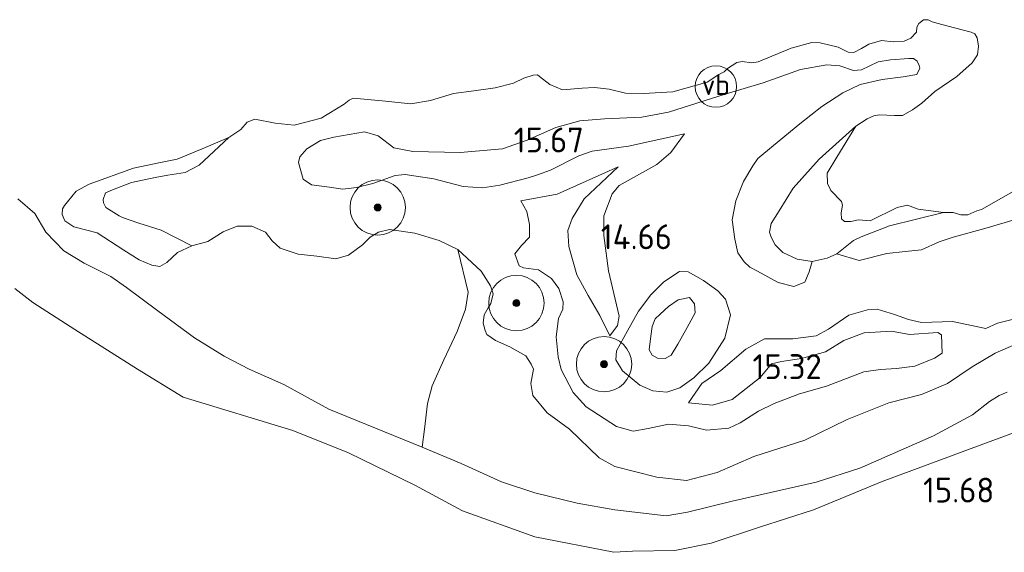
# Model space of a CAD drawing. Extents: x 196936 to 200438, y 361224 to 364196.
# Tile 246 of 256: x 198705 to 198776, y 363692 to 363731. Entities that reach past the tile are written whole.
import ezdxf
from ezdxf.enums import TextEntityAlignment as Align

# ---------------------------------------------------------------- set-up
doc = ezdxf.new("R2010")
doc.units = 0
for name, color, linetype, lineweight in [('B-ME-GR-BOOM-S', 90, 'Continuous', 25), ('B-ME-GR-GRAS-GV', 60, 'Continuous', 13), ('B-ME-GR-RIET-GV', 120, 'Continuous', 13), ('B-ME-GW-TALUD_KRUIN-G', 90, 'Continuous', 18), ('B-ME-GW-TALUD_TEEN-G', 90, 'Continuous', 18), ('B-ME-OG-HOOGTEPUNT-S', 7, 'Continuous', 25), ('B-ME-OG-WATER_POEL-GV', 7, 'Continuous', 18), ('B-ME-VW-VERKEERSTEKEN_BORD-S', 7, 'Continuous', 25)]:
    doc.layers.add(name, color=color, linetype=linetype, lineweight=lineweight)
doc.styles.add('NLCS-ISO', font='NLCS-ISO.ttf')
doc.styles.add('NLCS-ISO-ANNOTATIVE-T18', font='NLCS-ISO.ttf', dxfattribs={"height": 1.8})

# ---------------------------------------------------------------- blocks, each defined once
blk = doc.blocks.new('SAL-HOOGTELABEL-SO')
at = {"color": 0, "linetype": 'ByBlock', "lineweight": -2, "style": 'NLCS-ISO-ANNOTATIVE-T18'}
blk.add_attdef('HOOGTE', text='', height=1.8, dxfattribs=at).set_placement((2.788, 0), align=Align.RIGHT)
blk = doc.blocks.new('SGR-BOOM_01-SO')
at = {"linetype": 'ByBlock', "lineweight": 18}
h = blk.add_hatch(color=0, dxfattribs=at)
h.dxf.hatch_style = 1
edge = h.paths.add_edge_path()
edge.add_arc((0, 0), 0.25, 0, 360)
at = {"color": 0, "linetype": 'ByBlock', "lineweight": 18}
for radius in [2, 0.25]:
    blk.add_circle((0, 0), radius, dxfattribs=at)
blk = doc.blocks.new('SIE-WEG_PAAL_VERKEERSBORD-SO')
at = {"color": 0, "linetype": 'ByBlock', "lineweight": 18}
blk.add_circle((0, 0), 1.5, dxfattribs=at)
at = {"color": 0, "linetype": 'ByBlock', "lineweight": 18, "style": 'NLCS-ISO'}
blk.add_text('vb', height=1.5, dxfattribs=at).set_placement((0, 0.132), align=Align.MIDDLE_CENTER)

msp = doc.modelspace()

# ---------------------------------------------------------------- linework, layer by layer
at = {"layer": 'B-ME-GR-GRAS-GV'}
for points in [[(198776.494, 363707.26, 14.4), (198775.018, 363706.592, 14.4), (198773.349, 363705.604, 14.4), (198771.564, 363704.412, 14.4), (198769.698, 363703.603, 14.4), (198767.329, 363703.007, 14.4), (198764.33, 363701.801, 14.4), (198761.268, 363700.322, 14.4), (198757.586, 363699.132, 14.4), (198754.935, 363697.979, 14.4), (198752.723, 363697.396, 14.4), (198750.576, 363697.645, 14.4), (198747.525, 363698.403, 14.4), (198746.416, 363699.029, 14.4), (198744.264, 363701.112, 14.4), (198742.66, 363702.292, 14.4), (198741.623, 363703.532, 14.4), (198741.477, 363704.419, 14.4), (198741.659, 363705.455, 14.4), (198741.484, 363705.817, 14.4), (198741.118, 363706.419, 14.4), (198739.949, 363707.052, 14.4), (198738.914, 363707.513, 14.4), (198738.282, 363707.96, 14.4), (198738.161, 363708.253, 14.4), (198738.034, 363708.765, 14.4), (198738.105, 363709.379, 14.4), (198738.38, 363709.875, 14.4), (198738.572, 363710.195, 14.4), (198738.746, 363710.89, 14.4), (198738.565, 363711.47, 14.4), (198737.881, 363712.544, 14.4), (198736.197, 363714.107, 14.4), (198734.843, 363714.761, 14.4), (198733.1, 363715.274, 14.4), (198731.267, 363715.549, 14.4), (198730.468, 363715.361, 14.4), (198729.867, 363714.996, 14.4), (198729.305, 363714.44, 14.4), (198728.285, 363713.688, 14.4), (198727.384, 363713.419, 14.4), (198726.007, 363713.61, 14.4), (198724.658, 363713.766, 14.4), (198723.371, 363714.195, 14.4), (198722.78, 363714.73, 14.4), (198722.292, 363715.346, 14.4), (198721.319, 363715.8, 14.4), (198720.262, 363715.799, 14.4), (198719.251, 363715.387, 14.4), (198718.143, 363714.677, 14.4), (198716.989, 363714.375, 14.4), (198714.759, 363715.503, 14.601), (198713.139, 363716.002, 14.688), (198711.975, 363716.416, 14.736), (198711.741, 363716.525, 14.766), (198710.756, 363717.136, 14.643), (198710.607, 363717.464, 14.621), (198710.574, 363717.716, 14.626), (198710.754, 363718.192, 14.626), (198711.246, 363718.415, 14.626), (198712.611, 363718.94, 14.63), (198714.331, 363719.3, 14.643), (198715.252, 363719.473, 14.731), (198716.486, 363719.672, 14.805), (198717.511, 363720.205, 14.504), (198719.641, 363722.193, 14.4), (198720.516, 363722.775, 14.4), (198720.983, 363723.312, 14.4), (198721.536, 363723.527, 14.4), (198722.994, 363723.234, 14.4), (198724.378, 363723.104, 14.4), (198726.33, 363723.593, 14.4), (198727.972, 363724.615, 14.4), (198728.348, 363724.913, 14.4), (198728.642, 363725.035, 14.4), (198730.735, 363724.854, 14.4), (198732.793, 363724.647, 14.4), (198734.22, 363724.885, 14.4), (198735.893, 363725.375, 14.4), (198737.346, 363725.58, 14.4), (198738.895, 363725.804, 14.4), (198740.206, 363726.119, 14.4), (198740.965, 363726.497, 14.4), (198741.641, 363726.698, 14.4), (198741.955, 363726.724, 14.4), (198742.098, 363726.614, 14.4), (198742.838, 363726.031, 14.4), (198743.757, 363725.645, 14.4), (198745.169, 363725.761, 14.4), (198746.076, 363725.811, 14.4), (198747.119, 363725.69, 14.4), (198748.298, 363725.398, 14.4), (198749.6, 363725.372, 14.4), (198751.728, 363725.498, 14.4), (198754.196, 363726.194, 14.4), (198755.037, 363726.749, 14.4), (198755.434, 363726.952, 14.4), (198755.681, 363727.203, 14.4), (198756.351, 363727.623, 14.4), (198756.733, 363727.703, 14.4), (198757.435, 363727.59, 14.4), (198757.879, 363727.663, 14.4), (198760.263, 363728.661, 14.4), (198761.772, 363729.077, 14.4), (198762.359, 363729.04, 14.4), (198763.66, 363728.734, 14.4), (198764.395, 363728.369, 14.4), (198764.797, 363728.353, 14.4), (198765.357, 363728.63, 14.4), (198765.891, 363728.941, 14.4), (198766.792, 363729.21, 14.4), (198767.651, 363729.11, 14.4), (198768.436, 363729.175, 14.4), (198768.928, 363729.397, 14.4), (198769.318, 363729.818, 14.4), (198769.361, 363730.186, 14.4), (198769.485, 363730.452, 14.4), (198769.827, 363730.723, 14.4), (198770.168, 363730.714, 14.4), (198770.461, 363730.556, 14.4), (198770.883, 363730.445, 14.4), (198771.516, 363730.278, 14.4), (198773.266, 363729.826, 14.4), (198773.532, 363729.702, 14.4), (198773.714, 363729.402, 14.4), (198773.8, 363728.801, 14.4), (198773.729, 363728.188, 14.4), (198773.351, 363727.61, 14.4), (198772.242, 363726.619, 14.4), (198770.655, 363725.529, 14.4), (198769.716, 363724.674, 14.4), (198769.039, 363724.193, 14.4), (198768.307, 363723.781, 14.4), (198767.748, 363723.784, 14.4), (198766.637, 363723.85, 14.4), (198766.255, 363723.77, 14.4), (198765.763, 363723.547, 14.4), (198764.956, 363723.019, 14.4), (198762.285, 363720.625, 14.4), (198760.427, 363718.54, 14.4), (198759.396, 363716.888, 14.4), (198758.826, 363715.991, 14.4), (198758.72, 363715.35, 14.4), (198758.835, 363714.995, 14.4), (198759.112, 363714.434, 14.4), (198759.668, 363713.873, 14.4), (198760.702, 363713.411, 14.4), (198761.799, 363713.221, 14.4), (198761.575, 363712.475, 14.544), (198761.271, 363711.734, 14.889), (198760.459, 363711.424, 15.007), (198759.342, 363711.709, 15.072), (198757.853, 363712.534, 15.015), (198757.296, 363712.816, 14.85), (198756.875, 363713.206, 14.85), (198756.421, 363713.849, 14.946), (198756.194, 363714.839, 15.155), (198756.017, 363716.257, 15.212), (198756.269, 363717.626, 15.225), (198756.834, 363719.021, 15.303), (198757.494, 363720.156, 15.264), (198757.865, 363720.672, 15.277), (198759.001, 363721.628, 15.277), (198760.889, 363723.18, 15.273), (198762.497, 363724.454, 15.207), (198764.008, 363725.428, 15.12), (198765.259, 363726.029, 15.063), (198766.855, 363726.403, 15.129), (198768.369, 363726.6, 15.177), (198769.352, 363726.766, 15.033), (198769.558, 363727.208, 14.998), (198769.518, 363727.399, 14.963), (198769.37, 363727.727, 14.954), (198769.112, 363727.912, 14.963), (198768.771, 363727.921, 14.998), (198767.455, 363727.825, 15.12), (198766.568, 363727.679, 15.207), (198765.352, 363727.105, 15.212), (198764.786, 363727.047, 15.199), (198763.799, 363727.379, 15.103), (198762.846, 363727.458, 14.919), (198760.942, 363727.119, 14.828), (198758.252, 363726.157, 14.788), (198755.515, 363725.325, 14.775), (198751.419, 363724.029, 14.802), (198749.481, 363723.663, 14.775), (198746.795, 363723.54, 14.793), (198745.009, 363723.405, 14.911), (198743.275, 363722.923, 14.906), (198741.212, 363722.012, 14.946), (198739.43, 363721.38, 14.985), (198736.355, 363721.115, 14.919), (198732.947, 363721.2, 14.941), (198731.578, 363721.451, 14.863), (198730.437, 363722.329, 14.784), (198729.443, 363722.6, 14.793), (198727.226, 363722.236, 14.762), (198726.264, 363721.974, 14.767), (198725.293, 363721.372, 14.767), (198724.793, 363720.809, 14.767), (198724.682, 363720.387, 14.762), (198725.01, 363719.199, 14.823), (198725.615, 363718.787, 14.832), (198726.929, 363718.604, 14.889), (198727.876, 363718.463, 14.998), (198728.886, 363718.595, 15.09), (198730.066, 363718.862, 15.076), (198731.657, 363719.454, 15.011), (198732.38, 363719.525, 14.985), (198734.458, 363719.222, 15.098), (198736.568, 363718.667, 15.221), (198737.985, 363718.565, 15.225), (198739.22, 363718.764, 15.299), (198741.272, 363719.287, 15.612), (198741.941, 363719.503, 15.645), (198742.887, 363719.832, 15.447), (198744.941, 363720.882, 15.266), (198745.887, 363721.212, 15.229), (198748.535, 363721.578, 15.118), (198752.561, 363722.459, 14.925), (198751.585, 363721.108, 14.855), (198750.578, 363720.259, 14.711), (198747.854, 363718.73, 14.477), (198747.343, 363718.115, 14.44), (198746.751, 363716.544, 14.39), (198746.732, 363715.112, 14.353), (198747.079, 363712.553, 14.407), (198747.841, 363709.274, 14.518), (198747.735, 363708.612, 14.588), (198747.179, 363707.857, 14.74), (198746.441, 363709.319, 15.118), (198745.612, 363710.762, 15.287), (198744.791, 363712.262, 15.168), (198744.21, 363714.321, 15.028), (198744.138, 363715.471, 14.946), (198744.444, 363716.343, 14.888), (198745.312, 363717.765, 14.695), (198747.777, 363720.086, 14.744), (198743.361, 363718.109, 14.876), (198740.735, 363717.625, 14.994), (198741.174, 363716.859, 14.906), (198741.374, 363715.904, 14.898), (198741.363, 363715.004, 14.889), (198740.794, 363714.387, 14.95), (198740.321, 363713.789, 14.976), (198740.624, 363712.915, 14.972), (198740.95, 363712.784, 14.95), (198742.02, 363712.629, 15.05), (198742.971, 363711.991, 15.094), (198743.479, 363711.28, 15.186), (198743.801, 363710.31, 15.142), (198743.771, 363709.785, 15.068), (198743.475, 363709.105, 14.963), (198743.292, 363707.791, 14.919), (198743.435, 363706.345, 14.863), (198743.669, 363705.417, 14.863), (198744.534, 363703.763, 14.78), (198745.469, 363702.722, 14.802), (198747.664, 363701.287, 14.841), (198748.869, 363700.961, 14.85), (198749.947, 363701.147, 14.889), (198751.414, 363701.474, 14.928), (198752.858, 363701.338, 14.998), (198754.159, 363701.032, 15.015), (198755.761, 363701.188, 15.068), (198756.581, 363701.559, 15.133), (198757.921, 363702.398, 15.225), (198759.042, 363702.951, 15.186), (198760.865, 363703.672, 15.168), (198762.824, 363704.221, 15.111), (198765.521, 363705.245, 15.076), (198766.722, 363705.416, 15.042), (198767.881, 363705.499, 15.037), (198769.204, 363705.657, 15.068), (198770.638, 363706.236, 14.98), (198771.178, 363706.608, 14.994), (198771.122, 363707.923, 15.157), (198770.864, 363708.109, 15.17), (198768.826, 363707.941, 15.174), (198767.519, 363708.186, 15.17), (198765.549, 363708.072, 15.178), (198764.088, 363707.527, 15.104), (198762.749, 363706.689, 15.061), (198761.016, 363706.207, 15.135), (198759.564, 363706.002, 15.231), (198758.861, 363705.835, 15.174), (198758.032, 363704.844, 15.144), (198756.014, 363703.246, 14.952), (198754.602, 363702.851, 15.034), (198752.852, 363703.022, 14.886), (198753.817, 363704.42, 14.508), (198755.196, 363705.356, 14.514), (198756.988, 363706.888, 14.522), (198758.348, 363707.631, 14.583), (198760.399, 363707.641, 14.609), (198762.069, 363707.851, 14.684), (198762.964, 363708.338, 14.666), (198764.447, 363709.346, 14.644), (198765.798, 363709.748, 14.605), (198766.487, 363709.793, 14.697), (198767.745, 363709.398, 14.801), (198768.759, 363709.033, 14.871), (198769.698, 363708.83, 14.871), (198771.94, 363708.881, 14.793), (198774.336, 363708.386, 14.784), (198775.19, 363708.784, 14.854), (198778.07, 363709.507, 14.806)], [(198778.07, 363709.507, 14.806), (198775.19, 363708.784, 14.854), (198774.336, 363708.386, 14.784), (198771.94, 363708.881, 14.793), (198769.698, 363708.83, 14.871), (198768.759, 363709.033, 14.871), (198767.745, 363709.398, 14.801), (198766.487, 363709.793, 14.697), (198765.798, 363709.748, 14.605), (198764.447, 363709.346, 14.644), (198762.964, 363708.338, 14.666), (198762.069, 363707.851, 14.684), (198760.399, 363707.641, 14.609), (198758.348, 363707.631, 14.583), (198756.988, 363706.888, 14.522), (198755.196, 363705.356, 14.514), (198753.817, 363704.42, 14.508), (198752.852, 363703.022, 14.886), (198754.602, 363702.851, 15.034), (198756.014, 363703.246, 14.952), (198758.032, 363704.844, 15.144), (198758.861, 363705.835, 15.174), (198759.564, 363706.002, 15.231), (198761.016, 363706.207, 15.135), (198762.749, 363706.689, 15.061), (198764.088, 363707.527, 15.104), (198765.549, 363708.072, 15.178), (198767.519, 363708.186, 15.17), (198768.826, 363707.941, 15.174), (198770.864, 363708.109, 15.17), (198771.122, 363707.923, 15.157), (198771.178, 363706.608, 14.994), (198770.638, 363706.236, 14.98), (198769.204, 363705.657, 15.068), (198767.881, 363705.499, 15.037), (198766.722, 363705.416, 15.042), (198765.521, 363705.245, 15.076), (198762.824, 363704.221, 15.111), (198760.865, 363703.672, 15.168), (198759.042, 363702.951, 15.186), (198757.921, 363702.398, 15.225), (198756.581, 363701.559, 15.133), (198755.761, 363701.188, 15.068), (198754.159, 363701.032, 15.015), (198752.858, 363701.338, 14.998), (198751.414, 363701.474, 14.928), (198749.947, 363701.147, 14.889), (198748.869, 363700.961, 14.85), (198747.664, 363701.287, 14.841), (198745.469, 363702.722, 14.802), (198744.534, 363703.763, 14.78), (198743.669, 363705.417, 14.863), (198743.435, 363706.345, 14.863), (198743.292, 363707.791, 14.919), (198743.475, 363709.105, 14.963), (198743.771, 363709.785, 15.068), (198743.801, 363710.31, 15.142), (198743.479, 363711.28, 15.186), (198742.971, 363711.991, 15.094), (198742.02, 363712.629, 15.05), (198740.95, 363712.784, 14.95), (198740.624, 363712.915, 14.972), (198740.321, 363713.789, 14.976), (198740.794, 363714.387, 14.95), (198741.363, 363715.004, 14.889), (198741.374, 363715.904, 14.898), (198741.174, 363716.859, 14.906), (198740.735, 363717.625, 14.994), (198743.361, 363718.109, 14.876), (198747.777, 363720.086, 14.744), (198745.312, 363717.765, 14.695), (198744.444, 363716.343, 14.888), (198744.138, 363715.471, 14.946), (198744.21, 363714.321, 15.028), (198744.791, 363712.262, 15.168), (198745.612, 363710.762, 15.287), (198746.441, 363709.319, 15.118), (198747.179, 363707.857, 14.74), (198747.735, 363708.612, 14.588), (198747.841, 363709.274, 14.518), (198747.079, 363712.553, 14.407), (198746.732, 363715.112, 14.353), (198746.751, 363716.544, 14.39), (198747.343, 363718.115, 14.44), (198747.854, 363718.73, 14.477), (198750.578, 363720.259, 14.711), (198751.585, 363721.108, 14.855), (198752.561, 363722.459, 14.925), (198748.535, 363721.578, 15.118), (198745.887, 363721.212, 15.229), (198744.941, 363720.882, 15.266), (198742.887, 363719.832, 15.447), (198741.941, 363719.503, 15.645), (198741.272, 363719.287, 15.612), (198739.22, 363718.764, 15.299), (198737.985, 363718.565, 15.225), (198736.568, 363718.667, 15.221), (198734.458, 363719.222, 15.098), (198732.38, 363719.525, 14.985), (198731.657, 363719.454, 15.011), (198730.066, 363718.862, 15.076), (198728.886, 363718.595, 15.09), (198727.876, 363718.463, 14.998), (198726.929, 363718.604, 14.889), (198725.615, 363718.787, 14.832), (198725.01, 363719.199, 14.823), (198724.682, 363720.387, 14.762), (198724.793, 363720.809, 14.767), (198725.293, 363721.372, 14.767), (198726.264, 363721.974, 14.767), (198727.226, 363722.236, 14.762), (198729.443, 363722.6, 14.793), (198730.437, 363722.329, 14.784), (198731.578, 363721.451, 14.863), (198732.947, 363721.2, 14.941), (198736.355, 363721.115, 14.919), (198739.43, 363721.38, 14.985), (198741.212, 363722.012, 14.946), (198743.275, 363722.923, 14.906), (198745.009, 363723.405, 14.911), (198746.795, 363723.54, 14.793), (198749.481, 363723.663, 14.775), (198751.419, 363724.029, 14.802), (198755.515, 363725.325, 14.775), (198758.252, 363726.157, 14.788), (198760.942, 363727.119, 14.828), (198762.846, 363727.458, 14.919), (198763.799, 363727.379, 15.103), (198764.786, 363727.047, 15.199), (198765.352, 363727.105, 15.212), (198766.568, 363727.679, 15.207), (198767.455, 363727.825, 15.12), (198768.771, 363727.921, 14.998), (198769.112, 363727.912, 14.963), (198769.37, 363727.727, 14.954), (198769.518, 363727.399, 14.963), (198769.558, 363727.208, 14.998), (198769.352, 363726.766, 15.033), (198768.369, 363726.6, 15.177), (198766.855, 363726.403, 15.129), (198765.259, 363726.029, 15.063), (198764.008, 363725.428, 15.12), (198762.497, 363724.454, 15.207), (198760.889, 363723.18, 15.273), (198759.001, 363721.628, 15.277), (198757.865, 363720.672, 15.277), (198757.494, 363720.156, 15.264), (198756.834, 363719.021, 15.303), (198756.269, 363717.626, 15.225), (198756.017, 363716.257, 15.212), (198756.194, 363714.839, 15.155), (198756.421, 363713.849, 14.946), (198756.875, 363713.206, 14.85), (198757.296, 363712.816, 14.85), (198757.853, 363712.534, 15.015), (198759.342, 363711.709, 15.072), (198760.459, 363711.424, 15.007), (198761.271, 363711.734, 14.889), (198761.575, 363712.475, 14.544), (198761.799, 363713.221, 14.4), (198762.885, 363713.469, 14.4), (198763.575, 363713.793, 14.4), (198765.195, 363713.295, 14.911), (198767.181, 363713.81, 15.042), (198768.504, 363713.967, 14.823), (198769.697, 363714.077, 14.727), (198770.975, 363714.644, 14.976), (198771.978, 363714.994, 15.159), (198774.258, 363715.63, 15.085), (198776.381, 363716.254, 14.793)], [(198776.381, 363716.254, 14.793), (198774.258, 363715.63, 15.085), (198771.978, 363714.994, 15.159), (198770.975, 363714.644, 14.976), (198769.697, 363714.077, 14.727), (198768.504, 363713.967, 14.823), (198767.181, 363713.81, 15.042), (198765.195, 363713.295, 14.911), (198763.575, 363713.793, 14.4), (198764.773, 363714.742, 14.4), (198765.333, 363715.019, 14.4), (198767.383, 363715.807, 14.4), (198771.288, 363716.784, 14.4), (198771.97, 363716.767, 14.4), (198772.542, 363716.607, 14.4), (198773.04, 363716.612, 14.4), (198773.696, 363716.909, 14.4), (198774.017, 363716.996, 14.4), (198776.479, 363718.389, 14.4)], [(198704.413, 363717.775, 14.4), (198705.644, 363716.707, 14.4), (198706.44, 363715.351, 14.4), (198707.73, 363713.998, 14.4), (198709.198, 363713.118, 14.4), (198711.118, 363712.153, 14.4), (198712.255, 363711.343, 14.4), (198714.523, 363709.66, 14.4), (198717.161, 363707.718, 14.4), (198719.315, 363706.388, 14.4), (198721.114, 363705.438, 14.4), (198723.635, 363704.342, 14.4), (198726.875, 363702.545, 14.4), (198733.61, 363699.816, 14.4), (198736.428, 363698.624, 14.4), (198739.353, 363697.295, 14.4), (198741.754, 363696.491, 14.4), (198744.812, 363695.763, 14.4), (198747.525, 363695.26, 14.4), (198751.233, 363694.826, 14.4), (198752.775, 363695.108, 14.4), (198756.01, 363695.9, 14.4), (198762.087, 363697.283, 14.4), (198765.23, 363698.289, 14.4), (198770.556, 363700.623, 14.4), (198773.383, 363702.141, 14.4), (198774.605, 363703.107, 14.4), (198775.304, 363703.548, 14.4), (198775.886, 363703.788, 14.4)], [(198776.858, 363701.045, 15.446), (198773.926, 363699.941, 15.429), (198766.843, 363697.32, 15.36), (198761.891, 363695.282, 15.334), (198757.985, 363694.014, 15.412), (198754.492, 363692.853, 15.429), (198751.874, 363692.327, 15.438), (198748.819, 363692.285, 15.451), (198747.454, 363692.198, 15.472), (198741.765, 363693.326, 15.377), (198736.532, 363695.202, 15.382), (198733.084, 363697.053, 15.377), (198728.307, 363699.399, 15.252), (198724.276, 363701.01, 15.217), (198716.364, 363703.415, 15.239), (198713.058, 363705.434, 15.152), (198708.528, 363708.306, 14.996), (198705.492, 363710.263, 15.005), (198704.194, 363711.277, 15.018)], [(198704.194, 363711.277, 15.018), (198705.492, 363710.263, 15.005), (198708.528, 363708.306, 14.996), (198713.058, 363705.434, 15.152), (198716.364, 363703.415, 15.239), (198724.276, 363701.01, 15.217), (198728.307, 363699.399, 15.252), (198733.084, 363697.053, 15.377), (198736.532, 363695.202, 15.382), (198741.765, 363693.326, 15.377), (198747.454, 363692.198, 15.472), (198748.819, 363692.285, 15.451), (198751.874, 363692.327, 15.438), (198754.492, 363692.853, 15.429), (198757.985, 363694.014, 15.412), (198761.891, 363695.282, 15.334), (198766.843, 363697.32, 15.36), (198773.926, 363699.941, 15.429), (198776.858, 363701.045, 15.446)]]:
    msp.add_polyline3d(points, dxfattribs=at)
for points in [[(198715.169, 363713.157, 14.4), (198714.67, 363712.872, 14.4), (198714.091, 363712.971, 14.4), (198713.172, 363713.357, 14.4), (198712.071, 363714.044, 14.4), (198710.133, 363715.294, 14.4), (198708.444, 363715.739, 14.4), (198707.812, 363716.185, 14.4), (198707.616, 363716.643, 14.4), (198707.632, 363717.045, 14.4), (198707.783, 363717.276, 14.4), (198708.005, 363717.543, 14.4), (198708.622, 363718.31, 14.4), (198709.552, 363718.824, 14.4), (198712.763, 363719.975, 14.4), (198714.708, 363720.402, 14.4), (198715.917, 363720.635, 14.4), (198717.714, 363721.39, 14.4), (198719.641, 363722.193, 14.4), (198717.511, 363720.205, 14.504), (198716.486, 363719.672, 14.805), (198715.252, 363719.473, 14.731), (198714.331, 363719.3, 14.643), (198712.611, 363718.94, 14.63), (198711.246, 363718.415, 14.626), (198710.754, 363718.192, 14.626), (198710.574, 363717.716, 14.626), (198710.607, 363717.464, 14.621), (198710.756, 363717.136, 14.643), (198711.741, 363716.525, 14.766), (198711.975, 363716.416, 14.736), (198713.139, 363716.002, 14.688), (198714.759, 363715.503, 14.601), (198716.989, 363714.375, 14.4), (198715.936, 363713.876, 14.4)], [(198754.966, 363711.1, 14.524), (198755.53, 363710.507, 14.476), (198755.901, 363709.382, 14.461), (198755.494, 363707.687, 14.498), (198754.333, 363705.869, 14.509), (198753.233, 363704.809, 14.505), (198752.228, 363704.107, 14.565), (198751.295, 363703.793, 14.572), (198750.276, 363703.885, 14.505), (198749.346, 363704.283, 14.468), (198748.094, 363705.325, 14.424), (198747.606, 363706.121, 14.461), (198747.655, 363706.775, 14.476), (198748.455, 363708.213, 14.49), (198749.255, 363709.651, 14.483), (198750.129, 363710.816, 14.49), (198751.083, 363711.762, 14.572), (198752.199, 363712.503, 14.557), (198752.83, 363712.483, 14.535), (198753.944, 363711.852, 14.527)], [(198752.83, 363712.483, 14.535), (198752.199, 363712.503, 14.557), (198751.083, 363711.762, 14.572), (198750.129, 363710.816, 14.49), (198749.255, 363709.651, 14.483), (198748.455, 363708.213, 14.49), (198747.655, 363706.775, 14.476), (198747.606, 363706.121, 14.461), (198748.094, 363705.325, 14.424), (198749.346, 363704.283, 14.468), (198750.276, 363703.885, 14.505), (198751.295, 363703.793, 14.572), (198752.228, 363704.107, 14.565), (198753.233, 363704.809, 14.505), (198754.333, 363705.869, 14.509), (198755.494, 363707.687, 14.498), (198755.901, 363709.382, 14.461), (198755.53, 363710.507, 14.476), (198754.966, 363711.1, 14.524), (198753.944, 363711.852, 14.527)], [(198750.629, 363706.246, 15.206), (198751.179, 363706.208, 15.221), (198751.603, 363706.449, 15.202), (198752.093, 363707.264, 15.191), (198752.758, 363708.453, 15.195), (198753.331, 363709.522, 15.202), (198753.299, 363710.159, 15.202), (198752.931, 363710.624, 15.21), (198752.119, 363710.454, 15.224), (198751.405, 363709.982, 15.191), (198750.812, 363709.418, 15.158), (198750.457, 363709.089, 15.161), (198750.234, 363708.535, 15.165), (198750.127, 363707.835, 15.154), (198750.012, 363706.845, 15.165), (198750.23, 363706.45, 15.158)], [(198751.603, 363706.449, 15.202), (198751.179, 363706.208, 15.221), (198750.629, 363706.246, 15.206), (198750.23, 363706.45, 15.158), (198750.012, 363706.845, 15.165), (198750.127, 363707.835, 15.154), (198750.234, 363708.535, 15.165), (198750.457, 363709.089, 15.161), (198750.812, 363709.418, 15.158), (198751.405, 363709.982, 15.191), (198752.119, 363710.454, 15.224), (198752.931, 363710.624, 15.21), (198753.299, 363710.159, 15.202), (198753.331, 363709.522, 15.202), (198752.758, 363708.453, 15.195), (198752.093, 363707.264, 15.191)]]:
    msp.add_polyline3d(points, close=True, dxfattribs=at)
at = {"layer": 'B-ME-GR-RIET-GV'}
msp.add_polyline3d([(198763.916, 363716.317, 14.4), (198764.127, 363716.117, 14.4), (198764.596, 363716.121, 14.4), (198765.136, 363716.234, 14.4), (198765.977, 363716.166, 14.4), (198767.935, 363717.14, 14.4), (198768.687, 363717.316, 14.4), (198769.444, 363717.023, 14.4), (198771.288, 363716.784, 14.4), (198767.383, 363715.807, 14.4), (198765.333, 363715.019, 14.4), (198764.773, 363714.742, 14.4), (198763.575, 363713.793, 14.4), (198762.885, 363713.469, 14.4), (198761.799, 363713.221, 14.4), (198760.702, 363713.411, 14.4), (198759.668, 363713.873, 14.4), (198759.112, 363714.434, 14.4), (198758.835, 363714.995, 14.4), (198758.72, 363715.35, 14.4), (198758.826, 363715.991, 14.4), (198759.396, 363716.888, 14.4), (198760.427, 363718.54, 14.4), (198762.285, 363720.625, 14.4), (198764.956, 363723.019, 14.4), (198763.583, 363720.777, 14.4), (198762.865, 363719.631, 14.4), (198762.893, 363718.866, 14.4), (198763.129, 363718.37, 14.4), (198763.915, 363717.576, 14.4), (198763.972, 363717.306, 14.4), (198763.879, 363716.761, 14.4)], close=True, dxfattribs=at)
msp.add_polyline3d([(198775.886, 363703.788, 14.4), (198775.304, 363703.548, 14.4), (198774.605, 363703.107, 14.4), (198773.383, 363702.141, 14.4), (198770.556, 363700.623, 14.4), (198765.23, 363698.289, 14.4), (198762.087, 363697.283, 14.4), (198756.01, 363695.9, 14.4), (198752.775, 363695.108, 14.4), (198751.233, 363694.826, 14.4), (198747.525, 363695.26, 14.4), (198744.812, 363695.763, 14.4), (198741.754, 363696.491, 14.4), (198739.353, 363697.295, 14.4), (198736.428, 363698.624, 14.4), (198733.61, 363699.816, 14.4), (198733.789, 363701.096, 14.4), (198734.007, 363702.969, 14.4), (198734.352, 363704.228, 14.4), (198735.173, 363706.132, 14.4), (198736.158, 363708.166, 14.4), (198736.747, 363709.796, 14.4), (198736.939, 363711.023, 14.4), (198736.197, 363714.107, 14.4), (198737.881, 363712.544, 14.4), (198738.565, 363711.47, 14.4), (198738.746, 363710.89, 14.4), (198738.572, 363710.195, 14.4), (198738.38, 363709.875, 14.4), (198738.105, 363709.379, 14.4), (198738.034, 363708.765, 14.4), (198738.161, 363708.253, 14.4), (198738.282, 363707.96, 14.4), (198738.914, 363707.513, 14.4), (198739.949, 363707.052, 14.4), (198741.118, 363706.419, 14.4), (198741.484, 363705.817, 14.4), (198741.659, 363705.455, 14.4), (198741.477, 363704.419, 14.4), (198741.623, 363703.532, 14.4), (198742.66, 363702.292, 14.4), (198744.264, 363701.112, 14.4), (198746.416, 363699.029, 14.4), (198747.525, 363698.403, 14.4), (198750.576, 363697.645, 14.4), (198752.723, 363697.396, 14.4), (198754.935, 363697.979, 14.4), (198757.586, 363699.132, 14.4), (198761.268, 363700.322, 14.4), (198764.33, 363701.801, 14.4), (198767.329, 363703.007, 14.4), (198769.698, 363703.603, 14.4), (198771.564, 363704.412, 14.4), (198773.349, 363705.604, 14.4), (198775.018, 363706.592, 14.4), (198776.494, 363707.26, 14.4)], dxfattribs=at)
at = {"layer": 'B-ME-GW-TALUD_KRUIN-G'}
for points in [[(198730.066, 363718.862, 15.076), (198728.886, 363718.595, 15.09), (198727.876, 363718.463, 14.998), (198726.929, 363718.604, 14.889), (198725.615, 363718.787, 14.832), (198725.01, 363719.199, 14.823), (198724.682, 363720.387, 14.762), (198724.793, 363720.809, 14.767), (198725.293, 363721.372, 14.767), (198726.264, 363721.974, 14.767), (198727.226, 363722.236, 14.762), (198729.443, 363722.6, 14.793), (198730.437, 363722.329, 14.784), (198731.578, 363721.451, 14.863), (198732.947, 363721.2, 14.941), (198736.355, 363721.115, 14.919), (198739.43, 363721.38, 14.985), (198741.212, 363722.012, 14.946), (198743.275, 363722.923, 14.906), (198745.009, 363723.405, 14.911), (198746.795, 363723.54, 14.793), (198749.481, 363723.663, 14.775), (198751.419, 363724.029, 14.802), (198755.515, 363725.325, 14.775), (198758.252, 363726.157, 14.788), (198760.942, 363727.119, 14.828), (198762.846, 363727.458, 14.919), (198763.799, 363727.379, 15.103), (198764.786, 363727.047, 15.199), (198765.352, 363727.105, 15.212), (198766.568, 363727.679, 15.207), (198767.455, 363727.825, 15.12), (198768.771, 363727.921, 14.998), (198769.112, 363727.912, 14.963), (198769.37, 363727.727, 14.954), (198769.518, 363727.399, 14.963), (198769.558, 363727.208, 14.998), (198769.352, 363726.766, 15.033), (198768.369, 363726.6, 15.177), (198766.855, 363726.403, 15.129), (198765.259, 363726.029, 15.063), (198764.008, 363725.428, 15.12), (198762.497, 363724.454, 15.207), (198760.889, 363723.18, 15.273), (198759.001, 363721.628, 15.277), (198757.865, 363720.672, 15.277), (198757.494, 363720.156, 15.264), (198756.834, 363719.021, 15.303), (198756.269, 363717.626, 15.225), (198756.017, 363716.257, 15.212), (198756.194, 363714.839, 15.155), (198756.421, 363713.849, 14.946), (198756.875, 363713.206, 14.85), (198757.296, 363712.816, 14.85), (198757.853, 363712.534, 15.015), (198759.342, 363711.709, 15.072), (198760.459, 363711.424, 15.007), (198761.271, 363711.734, 14.889), (198761.575, 363712.475, 14.544), (198761.799, 363713.221, 14.4)], [(198711.741, 363716.525, 14.766), (198710.756, 363717.136, 14.643), (198710.607, 363717.464, 14.621), (198710.574, 363717.716, 14.626), (198710.754, 363718.192, 14.626), (198711.246, 363718.415, 14.626), (198712.611, 363718.94, 14.63), (198714.331, 363719.3, 14.643), (198715.252, 363719.473, 14.731), (198716.486, 363719.672, 14.805), (198717.511, 363720.205, 14.504), (198719.641, 363722.193, 14.4)], [(198752.561, 363722.459, 14.925), (198748.535, 363721.578, 15.118), (198745.887, 363721.212, 15.229), (198744.941, 363720.882, 15.266), (198742.887, 363719.832, 15.447), (198741.941, 363719.503, 15.645), (198741.272, 363719.287, 15.612), (198739.22, 363718.764, 15.299)], [(198747.777, 363720.086, 14.744), (198745.312, 363717.765, 14.695), (198744.444, 363716.343, 14.888), (198744.138, 363715.471, 14.946), (198744.21, 363714.321, 15.028), (198744.791, 363712.262, 15.168), (198745.612, 363710.762, 15.287), (198746.441, 363709.319, 15.118), (198747.179, 363707.857, 14.74)], [(198739.22, 363718.764, 15.299), (198737.985, 363718.565, 15.225), (198736.568, 363718.667, 15.221), (198734.458, 363719.222, 15.098), (198732.38, 363719.525, 14.985), (198731.657, 363719.454, 15.011), (198730.066, 363718.862, 15.076)], [(198771.178, 363706.608, 14.994), (198770.638, 363706.236, 14.98), (198769.204, 363705.657, 15.068), (198767.881, 363705.499, 15.037), (198766.722, 363705.416, 15.042), (198765.521, 363705.245, 15.076), (198762.824, 363704.221, 15.111), (198760.865, 363703.672, 15.168), (198759.042, 363702.951, 15.186), (198757.921, 363702.398, 15.225), (198756.581, 363701.559, 15.133), (198755.761, 363701.188, 15.068), (198754.159, 363701.032, 15.015), (198752.858, 363701.338, 14.998), (198751.414, 363701.474, 14.928), (198749.947, 363701.147, 14.889), (198748.869, 363700.961, 14.85), (198747.664, 363701.287, 14.841), (198745.469, 363702.722, 14.802), (198744.534, 363703.763, 14.78), (198743.669, 363705.417, 14.863), (198743.435, 363706.345, 14.863), (198743.292, 363707.791, 14.919), (198743.475, 363709.105, 14.963), (198743.771, 363709.785, 15.068), (198743.801, 363710.31, 15.142), (198743.479, 363711.28, 15.186), (198742.971, 363711.991, 15.094), (198742.02, 363712.629, 15.05), (198740.95, 363712.784, 14.95), (198740.624, 363712.915, 14.972), (198740.321, 363713.789, 14.976), (198740.794, 363714.387, 14.95), (198741.363, 363715.004, 14.889), (198741.374, 363715.904, 14.898), (198741.174, 363716.859, 14.906), (198740.735, 363717.625, 14.994)], [(198716.989, 363714.375, 14.4), (198714.759, 363715.503, 14.601), (198713.139, 363716.002, 14.688), (198711.975, 363716.416, 14.736), (198711.741, 363716.525, 14.766)], [(198798.429, 363716.56, 15.26), (198797.48, 363716.142, 15.225), (198796.338, 363715.405, 15.203), (198793.111, 363713.293, 15.242), (198790.734, 363712.357, 15.338), (198789.022, 363712.058, 15.53), (198787.754, 363712.112, 15.495), (198785.444, 363712.287, 15.509), (198782.452, 363712.199, 15.382), (198781.735, 363711.909, 15.225), (198781.18, 363711.414, 14.994), (198780.707, 363710.816, 14.784), (198780.269, 363710.525, 14.784), (198778.07, 363709.507, 14.806), (198775.19, 363708.784, 14.854), (198774.336, 363708.386, 14.784)], [(198763.575, 363713.793, 14.4), (198765.195, 363713.295, 14.911), (198767.181, 363713.81, 15.042), (198768.504, 363713.967, 14.823), (198769.697, 363714.077, 14.727), (198770.975, 363714.644, 14.976), (198771.978, 363714.994, 15.159), (198774.258, 363715.63, 15.085), (198776.381, 363716.254, 14.793)], [(198704.194, 363711.277, 15.018), (198705.492, 363710.263, 15.005), (198708.528, 363708.306, 14.996), (198713.058, 363705.434, 15.152), (198716.364, 363703.415, 15.239), (198724.276, 363701.01, 15.217), (198728.307, 363699.399, 15.252), (198733.084, 363697.053, 15.377), (198736.532, 363695.202, 15.382), (198741.765, 363693.326, 15.377), (198747.454, 363692.198, 15.472), (198748.819, 363692.285, 15.451), (198751.874, 363692.327, 15.438), (198754.492, 363692.853, 15.429), (198757.985, 363694.014, 15.412), (198761.891, 363695.282, 15.334), (198766.843, 363697.32, 15.36), (198773.926, 363699.941, 15.429), (198776.858, 363701.045, 15.446)], [(198752.852, 363703.022, 14.886), (198754.602, 363702.851, 15.034), (198756.014, 363703.246, 14.952), (198758.032, 363704.844, 15.144), (198758.861, 363705.835, 15.174), (198759.564, 363706.002, 15.231), (198761.016, 363706.207, 15.135), (198762.749, 363706.689, 15.061), (198764.088, 363707.527, 15.104), (198765.549, 363708.072, 15.178), (198767.519, 363708.186, 15.17), (198768.826, 363707.941, 15.174), (198770.864, 363708.109, 15.17), (198771.122, 363707.923, 15.157), (198771.178, 363706.608, 14.994)]]:
    msp.add_polyline3d(points, dxfattribs=at)
msp.add_polyline3d([(198751.179, 363706.208, 15.221), (198750.629, 363706.246, 15.206), (198750.23, 363706.45, 15.158), (198750.012, 363706.845, 15.165), (198750.127, 363707.835, 15.154), (198750.234, 363708.535, 15.165), (198750.457, 363709.089, 15.161), (198750.812, 363709.418, 15.158), (198751.405, 363709.982, 15.191), (198752.119, 363710.454, 15.224), (198752.931, 363710.624, 15.21), (198753.299, 363710.159, 15.202), (198753.331, 363709.522, 15.202), (198752.758, 363708.453, 15.195), (198752.093, 363707.264, 15.191), (198751.603, 363706.449, 15.202)], close=True, dxfattribs=at)
at = {"layer": 'B-ME-GW-TALUD_TEEN-G'}
for points in [[(198752.561, 363722.459, 14.925), (198751.585, 363721.108, 14.855), (198750.578, 363720.259, 14.711), (198747.854, 363718.73, 14.477), (198747.343, 363718.115, 14.44), (198746.751, 363716.544, 14.39), (198746.732, 363715.112, 14.353), (198747.079, 363712.553, 14.407), (198747.841, 363709.274, 14.518), (198747.735, 363708.612, 14.588), (198747.179, 363707.857, 14.74)], [(198747.777, 363720.086, 14.744), (198743.361, 363718.109, 14.876), (198740.735, 363717.625, 14.994)], [(198774.336, 363708.386, 14.784), (198771.94, 363708.881, 14.793), (198769.698, 363708.83, 14.871), (198768.759, 363709.033, 14.871), (198767.745, 363709.398, 14.801), (198766.487, 363709.793, 14.697), (198765.798, 363709.748, 14.605), (198764.447, 363709.346, 14.644), (198762.964, 363708.338, 14.666), (198762.069, 363707.851, 14.684), (198760.399, 363707.641, 14.609), (198758.348, 363707.631, 14.583), (198756.988, 363706.888, 14.522), (198755.196, 363705.356, 14.514), (198753.817, 363704.42, 14.508), (198752.852, 363703.022, 14.886)]]:
    msp.add_polyline3d(points, dxfattribs=at)
msp.add_polyline3d([(198752.199, 363712.503, 14.557), (198751.083, 363711.762, 14.572), (198750.129, 363710.816, 14.49), (198749.255, 363709.651, 14.483), (198748.455, 363708.213, 14.49), (198747.655, 363706.775, 14.476), (198747.606, 363706.121, 14.461), (198748.094, 363705.325, 14.424), (198749.346, 363704.283, 14.468), (198750.276, 363703.885, 14.505), (198751.295, 363703.793, 14.572), (198752.228, 363704.107, 14.565), (198753.233, 363704.809, 14.505), (198754.333, 363705.869, 14.509), (198755.494, 363707.687, 14.498), (198755.901, 363709.382, 14.461), (198755.53, 363710.507, 14.476), (198754.966, 363711.1, 14.524), (198753.944, 363711.852, 14.527), (198752.83, 363712.483, 14.535)], close=True, dxfattribs=at)
at = {"layer": 'B-ME-OG-WATER_POEL-GV'}
msp.add_polyline3d([(198776.479, 363718.389, 14.4), (198774.017, 363716.996, 14.4), (198773.696, 363716.909, 14.4), (198773.04, 363716.612, 14.4), (198772.542, 363716.607, 14.4), (198771.97, 363716.767, 14.4), (198771.288, 363716.784, 14.4), (198769.444, 363717.023, 14.4), (198768.687, 363717.316, 14.4), (198767.935, 363717.14, 14.4), (198765.977, 363716.166, 14.4), (198765.136, 363716.234, 14.4), (198764.596, 363716.121, 14.4), (198764.127, 363716.117, 14.4), (198763.916, 363716.317, 14.4), (198763.879, 363716.761, 14.4), (198763.972, 363717.306, 14.4), (198763.915, 363717.576, 14.4), (198763.129, 363718.37, 14.4), (198762.893, 363718.866, 14.4), (198762.865, 363719.631, 14.4), (198763.583, 363720.777, 14.4), (198764.956, 363723.019, 14.4), (198765.763, 363723.547, 14.4), (198766.255, 363723.77, 14.4), (198766.637, 363723.85, 14.4), (198767.748, 363723.784, 14.4), (198768.307, 363723.781, 14.4), (198769.039, 363724.193, 14.4), (198769.716, 363724.674, 14.4), (198770.655, 363725.529, 14.4), (198772.242, 363726.619, 14.4), (198773.351, 363727.61, 14.4), (198773.729, 363728.188, 14.4), (198773.8, 363728.801, 14.4), (198773.714, 363729.402, 14.4), (198773.532, 363729.702, 14.4), (198773.266, 363729.826, 14.4), (198771.516, 363730.278, 14.4), (198770.883, 363730.445, 14.4), (198770.461, 363730.556, 14.4), (198770.168, 363730.714, 14.4), (198769.827, 363730.723, 14.4), (198769.485, 363730.452, 14.4), (198769.361, 363730.186, 14.4), (198769.318, 363729.818, 14.4), (198768.928, 363729.397, 14.4), (198768.436, 363729.175, 14.4), (198767.651, 363729.11, 14.4), (198766.792, 363729.21, 14.4), (198765.891, 363728.941, 14.4), (198765.357, 363728.63, 14.4), (198764.797, 363728.353, 14.4), (198764.395, 363728.369, 14.4), (198763.66, 363728.734, 14.4), (198762.359, 363729.04, 14.4), (198761.772, 363729.077, 14.4), (198760.263, 363728.661, 14.4), (198757.879, 363727.663, 14.4), (198757.435, 363727.59, 14.4), (198756.733, 363727.703, 14.4), (198756.351, 363727.623, 14.4), (198755.681, 363727.203, 14.4), (198755.434, 363726.952, 14.4), (198755.037, 363726.749, 14.4), (198754.196, 363726.194, 14.4), (198751.728, 363725.498, 14.4), (198749.6, 363725.372, 14.4), (198748.298, 363725.398, 14.4), (198747.119, 363725.69, 14.4), (198746.076, 363725.811, 14.4), (198745.169, 363725.761, 14.4), (198743.757, 363725.645, 14.4), (198742.838, 363726.031, 14.4), (198742.098, 363726.614, 14.4), (198741.955, 363726.724, 14.4), (198741.641, 363726.698, 14.4), (198740.965, 363726.497, 14.4), (198740.206, 363726.119, 14.4), (198738.895, 363725.804, 14.4), (198737.346, 363725.58, 14.4), (198735.893, 363725.375, 14.4), (198734.22, 363724.885, 14.4), (198732.793, 363724.647, 14.4), (198730.735, 363724.854, 14.4), (198728.642, 363725.035, 14.4), (198728.348, 363724.913, 14.4), (198727.972, 363724.615, 14.4), (198726.33, 363723.593, 14.4), (198724.378, 363723.104, 14.4), (198722.994, 363723.234, 14.4), (198721.536, 363723.527, 14.4), (198720.983, 363723.312, 14.4), (198720.516, 363722.775, 14.4), (198719.641, 363722.193, 14.4), (198717.714, 363721.39, 14.4), (198715.917, 363720.635, 14.4), (198714.708, 363720.402, 14.4), (198712.763, 363719.975, 14.4), (198709.552, 363718.824, 14.4), (198708.622, 363718.31, 14.4), (198708.005, 363717.543, 14.4), (198707.783, 363717.276, 14.4), (198707.632, 363717.045, 14.4), (198707.616, 363716.643, 14.4), (198707.812, 363716.185, 14.4), (198708.444, 363715.739, 14.4), (198710.133, 363715.294, 14.4), (198712.071, 363714.044, 14.4), (198713.172, 363713.357, 14.4), (198714.091, 363712.971, 14.4), (198714.67, 363712.872, 14.4), (198715.169, 363713.157, 14.4), (198715.936, 363713.876, 14.4), (198716.989, 363714.375, 14.4), (198718.143, 363714.677, 14.4), (198719.251, 363715.387, 14.4), (198720.262, 363715.799, 14.4), (198721.319, 363715.8, 14.4), (198722.292, 363715.346, 14.4), (198722.78, 363714.73, 14.4), (198723.371, 363714.195, 14.4), (198724.658, 363713.766, 14.4), (198726.007, 363713.61, 14.4), (198727.384, 363713.419, 14.4), (198728.285, 363713.688, 14.4), (198729.305, 363714.44, 14.4), (198729.867, 363714.996, 14.4), (198730.468, 363715.361, 14.4), (198731.267, 363715.549, 14.4), (198733.1, 363715.274, 14.4), (198734.843, 363714.761, 14.4), (198736.197, 363714.107, 14.4), (198736.939, 363711.023, 14.4), (198736.747, 363709.796, 14.4), (198736.158, 363708.166, 14.4), (198735.173, 363706.132, 14.4), (198734.352, 363704.228, 14.4), (198734.007, 363702.969, 14.4), (198733.789, 363701.096, 14.4), (198733.61, 363699.816, 14.4), (198726.875, 363702.545, 14.4), (198723.635, 363704.342, 14.4), (198721.114, 363705.438, 14.4), (198719.315, 363706.388, 14.4), (198717.161, 363707.718, 14.4), (198714.523, 363709.66, 14.4), (198712.255, 363711.343, 14.4), (198711.118, 363712.153, 14.4), (198709.198, 363713.118, 14.4), (198707.73, 363713.998, 14.4), (198706.44, 363715.351, 14.4), (198705.644, 363716.707, 14.4), (198704.413, 363717.775, 14.4)], dxfattribs=at)

# ---------------------------------------------------------------- block references
at = {"layer": 'B-ME-GR-BOOM-S'}
for p in [(198730.41, 363717.139, 14.677), (198740.428, 363710.225, 14.521), (198746.755, 363705.807, 14.754)]:
    msp.add_blockref('SGR-BOOM_01-SO', p, dxfattribs=at)
at = {"layer": 'B-ME-OG-HOOGTEPUNT-S'}
for p, values in [((198742.508, 363721.119, 15.665), {'HOOGTE': '15.67'}), ((198748.878, 363714.12, 14.661), {'HOOGTE': '14.66'}), ((198759.693, 363704.728, 15.32), {'HOOGTE': '15.32'}), ((198772.163, 363695.801, 15.683), {'HOOGTE': '15.68'})]:
    msp.add_blockref('SAL-HOOGTELABEL-SO', p, dxfattribs=at).add_auto_attribs(values)
at = {"layer": 'B-ME-VW-VERKEERSTEKEN_BORD-S'}
msp.add_blockref('SIE-WEG_PAAL_VERKEERSBORD-SO', (198754.836, 363725.884, 14.608), dxfattribs=at)

doc.saveas('drawing.dxf')
